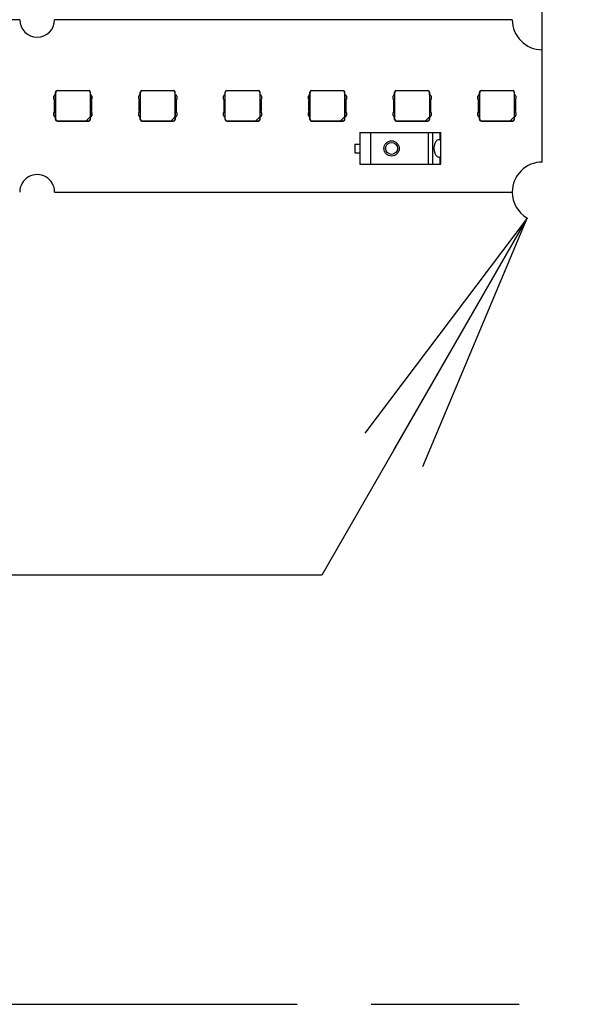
# Model space of a CAD drawing. Header units: millimetres. Extents: x 0 to 210, y 0 to 297.
# Tile 12 of 23: x 133 to 140, y 133 to 146. Entities that reach past the tile are written whole.
import ezdxf
from ezdxf.enums import TextEntityAlignment as Align

# ---------------------------------------------------------------- set-up
doc = ezdxf.new("R2010")
doc.units = ezdxf.units.MM
doc.header["$LTSCALE"] = 19.36
doc.linetypes.add('PHANTOM', pattern=[0.8, 0.45, -0.05, 0.1, -0.05, 0.1, -0.05])
doc.layers.get('0').update_dxf_attribs({"linetype": 'CONTINUOUS'})
doc.layers.add('DEFAULT_3', color=7, linetype='PHANTOM')
doc.layers.add('Z_DIM_2D', color=7, linetype='CONTINUOUS')
doc.styles.add('TEXTSTYLE_3', font='helveticaneueltw1g-ltcn.otf')
doc.styles.add('TEXTSTYLE_4', font='gdt', dxfattribs={"width": 0.7})
doc.dimstyles.new('DIMSTYLE_3', dxfattribs={"dimtxt": 2.1, "dimasz": 3.5, "dimexe": 1.5, "dimexo": 0, "dimgap": 0.525, "dimtad": 1, "dimlfac": 7.000007, "dimdsep": 46, "dimtxsty": 'TEXTSTYLE_3', "dimblk": '_FILLED', "dimblk1": '_FILLED', "dimblk2": '_FILLED', "dimcen": 0.09, "dimclrt": 5, "dimazin": 2, "dimtol": 1, "dimtp": 0.4, "dimtm": 0.4, "dimtfac": 1, "dimtofl": 0, "dimtmove": 0, "dimatfit": 3, "dimldrblk": '_FILLED', "dimfxl": 0, "dimtolj": 1, "dimarcsym": 0})
doc.dimstyles.new('DIMSTYLE_4', dxfattribs={"dimtxt": 2.1, "dimasz": 3.5, "dimexe": 1.5, "dimexo": 0, "dimtad": 1, "dimlfac": 7.000007, "dimdsep": 46, "dimtxsty": 'TEXTSTYLE_3', "dimblk": '_FILLED', "dimblk1": '_FILLED', "dimblk2": '_FILLED', "dimcen": 0.09, "dimclrt": 5, "dimazin": 2, "dimtol": 1, "dimtp": 0.1, "dimtm": 0.1, "dimtfac": 1, "dimtofl": 0, "dimtmove": 0, "dimatfit": 1, "dimldrblk": '_FILLED', "dimfxl": 0, "dimtolj": 1, "dimarcsym": 0})

# ---------------------------------------------------------------- blocks, each defined once
blk = doc.blocks.new('*D6')
at = {"layer": 'Z_DIM_2D', "color": 2, "linetype": 'Continuous', "transparency": 16777216}
for p, q in [((59.546, 145.181), (59.546, 163.26)), ((139.489, 145.181), (139.489, 163.26)), ((59.546, 161.76), (99.517, 161.76)), ((139.489, 161.76), (99.517, 161.76))]:
    blk.add_line(p, q, dxfattribs=at)
at = {"layer": 'Z_DIM_2D', "color": 5, "linetype": 'Continuous', "transparency": 16777216}
for s, height, style, p in [('559.6', 2.1, 'TEXTSTYLE_3', (97.426, 162.285)), ('`', 1.47, 'TEXTSTYLE_4', (101.457, 162.6)), ('0.4', 1.47, 'TEXTSTYLE_3', (103.548, 162.6))]:
    blk.add_text(s, height=height, dxfattribs=dict(at, style=style)).set_placement(p, align=Align.CENTER)
blk = doc.blocks.new('_FILLED')
at = {"color": 0, "linetype": 'ByBlock'}
blk.add_solid([(0, 0), (-1, 0.125), (-1, -0.125)], dxfattribs=at)
blk = doc.blocks.new('_NONE')
blk = doc.blocks.new('_OPEN')
at = {"color": 0, "linetype": 'ByBlock'}
for p, q in [((0, 0), (-1, 0.125)), ((-1, -0.125), (0, 0)), ((-1, 0), (0, 0))]:
    blk.add_line(p, q, dxfattribs=at)
blk = doc.blocks.new('*D8')
at = {"layer": 'Z_DIM_2D', "color": 2, "linetype": 'Continuous', "transparency": 16777216}
for p, q in [((139.293, 142.976), (136.603, 138.301)), ((132.653, 138.301), (115.538, 138.301)), ((136.603, 138.301), (132.653, 138.301))]:
    blk.add_line(p, q, dxfattribs=at)
at = {"layer": 'Z_DIM_2D', "color": 2, "linetype": 'Continuous', "transparency": 16777216, "xscale": 3.5, "yscale": 3.5, "zscale": 3.5, "rotation": 60.0843232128}
blk.add_blockref('_OPEN', (139.293, 142.976), dxfattribs=at)
at = {"layer": 'Z_DIM_2D', "color": 5, "linetype": 'Continuous', "transparency": 16777216}
for s, height, style, p in [(' (4x)', 2.1, 'TEXTSTYLE_3', (131.603, 138.826)), ('5.5', 2.1, 'TEXTSTYLE_3', (122.914, 138.826)), ('`', 1.47, 'TEXTSTYLE_4', (124.629, 139.141)), ('0.1', 1.47, 'TEXTSTYLE_3', (127.097, 139.141)), ('n', 2.1, 'TEXTSTYLE_4', (119.388, 138.826))]:
    blk.add_text(s, height=height, dxfattribs=dict(at, style=style)).set_placement(p, align=Align.RIGHT)

msp = doc.modelspace()

# ---------------------------------------------------------------- linework, layer by layer
at = {"color": 7, "linetype": 'Continuous'}
for p, q in [((132.6529, 145.5739), (119.7886, 145.5739)), ((139.0958, 145.5739), (133.1101, 145.5739)), ((139.4886, 143.7096), (139.4886, 145.181)), ((133.1081, 144.5882), (133.1009, 144.5703)), ((133.1009, 144.5346), (133.1009, 144.5703)), ((133.1081, 144.5882), (133.1222, 144.5882)), ((133.1209, 144.5882), (133.1209, 144.6239)), ((133.1222, 144.3025), (133.1222, 144.5882)), ((133.1242, 144.27), (133.1242, 144.6207)), ((133.1423, 144.6453), (133.5567, 144.6453)), ((133.5534, 144.6421), (133.1456, 144.6421)), ((133.5748, 144.6207), (133.5748, 144.2992)), ((133.5768, 144.5882), (133.5909, 144.5882)), ((133.5768, 144.5882), (133.5768, 144.3025)), ((133.5781, 144.5882), (133.5781, 144.6239)), ((133.5981, 144.5703), (133.5909, 144.5882)), ((133.5981, 144.5703), (133.5981, 144.5346)), ((134.2173, 144.5882), (134.2102, 144.5703)), ((134.2102, 144.5346), (134.2102, 144.5703)), ((134.2173, 144.5882), (134.2314, 144.5882)), ((134.2302, 144.5882), (134.2302, 144.6239)), ((134.2314, 144.3025), (134.2314, 144.5882)), ((134.2334, 144.27), (134.2334, 144.6207)), ((134.2516, 144.6453), (134.6659, 144.6453)), ((134.6627, 144.6421), (134.2548, 144.6421)), ((134.6841, 144.6207), (134.6841, 144.2992)), ((134.6861, 144.5882), (134.7002, 144.5882)), ((134.6861, 144.5882), (134.6861, 144.3025)), ((134.6873, 144.5882), (134.6873, 144.6239)), ((134.7073, 144.5703), (134.7002, 144.5882)), ((134.7073, 144.5703), (134.7073, 144.5346)), ((135.3266, 144.5882), (135.3194, 144.5703)), ((135.3194, 144.5346), (135.3194, 144.5703)), ((135.3266, 144.5882), (135.3407, 144.5882)), ((135.3394, 144.5882), (135.3394, 144.6239)), ((135.3407, 144.3025), (135.3407, 144.5882)), ((135.3427, 144.27), (135.3427, 144.6207)), ((135.3609, 144.6453), (135.7752, 144.6453)), ((135.7719, 144.6421), (135.3641, 144.6421)), ((135.7933, 144.6207), (135.7933, 144.2992)), ((135.7953, 144.5882), (135.8094, 144.5882)), ((135.7953, 144.5882), (135.7953, 144.3025)), ((135.7966, 144.5882), (135.7966, 144.6239)), ((135.8166, 144.5703), (135.8094, 144.5882)), ((135.8166, 144.5703), (135.8166, 144.5346)), ((136.4358, 144.5882), (136.4287, 144.5703)), ((136.4287, 144.5346), (136.4287, 144.5703)), ((136.4358, 144.5882), (136.4499, 144.5882)), ((136.4487, 144.5882), (136.4487, 144.6239)), ((136.4499, 144.3025), (136.4499, 144.5882)), ((136.4519, 144.27), (136.4519, 144.6207)), ((136.4701, 144.6453), (136.8844, 144.6453)), ((136.8812, 144.6421), (136.4734, 144.6421)), ((136.9026, 144.6207), (136.9026, 144.2992)), ((136.9046, 144.5882), (136.9187, 144.5882)), ((136.9046, 144.5882), (136.9046, 144.3025)), ((136.9058, 144.5882), (136.9058, 144.6239)), ((136.9258, 144.5703), (136.9187, 144.5882)), ((136.9258, 144.5703), (136.9258, 144.5346)), ((137.5451, 144.5882), (137.5379, 144.5703)), ((137.5379, 144.5346), (137.5379, 144.5703)), ((137.5451, 144.5882), (137.5592, 144.5882)), ((137.5579, 144.5882), (137.5579, 144.6239)), ((137.5592, 144.3025), (137.5592, 144.5882)), ((137.5612, 144.27), (137.5612, 144.6207)), ((137.5794, 144.6453), (137.9937, 144.6453)), ((137.9904, 144.6421), (137.5826, 144.6421)), ((138.0118, 144.6207), (138.0118, 144.2992)), ((138.0138, 144.5882), (138.0279, 144.5882)), ((138.0138, 144.5882), (138.0138, 144.3025)), ((138.0151, 144.5882), (138.0151, 144.6239)), ((138.0351, 144.5703), (138.0279, 144.5882)), ((138.0351, 144.5703), (138.0351, 144.5346)), ((138.6543, 144.5882), (138.6472, 144.5703)), ((138.6472, 144.5346), (138.6472, 144.5703)), ((138.6543, 144.5882), (138.6685, 144.5882)), ((138.6672, 144.5882), (138.6672, 144.6239)), ((138.6685, 144.3025), (138.6685, 144.5882)), ((138.6704, 144.27), (138.6704, 144.6207)), ((138.6886, 144.6453), (139.1029, 144.6453)), ((139.0997, 144.6421), (138.6919, 144.6421)), ((139.1211, 144.6207), (139.1211, 144.2992)), ((139.1231, 144.5882), (139.1372, 144.5882)), ((139.1231, 144.5882), (139.1231, 144.3025)), ((139.1243, 144.5882), (139.1243, 144.6239)), ((139.1443, 144.5703), (139.1372, 144.5882)), ((139.1443, 144.5703), (139.1443, 144.5346)), ((133.1009, 144.5346), (133.1081, 144.5168)), ((133.1081, 144.3739), (133.1081, 144.5168)), ((133.5909, 144.5168), (133.5981, 144.5346)), ((133.5909, 144.5168), (133.5909, 144.3739)), ((134.2102, 144.5346), (134.2173, 144.5168)), ((134.2173, 144.3739), (134.2173, 144.5168)), ((134.7002, 144.5168), (134.7073, 144.5346)), ((134.7002, 144.5168), (134.7002, 144.3739)), ((135.3194, 144.5346), (135.3266, 144.5168)), ((135.3266, 144.3739), (135.3266, 144.5168)), ((135.8094, 144.5168), (135.8166, 144.5346)), ((135.8094, 144.5168), (135.8094, 144.3739)), ((136.4287, 144.5346), (136.4358, 144.5168)), ((136.4358, 144.3739), (136.4358, 144.5168)), ((136.9187, 144.5168), (136.9258, 144.5346)), ((136.9187, 144.5168), (136.9187, 144.3739)), ((137.5379, 144.5346), (137.5451, 144.5168)), ((137.5451, 144.3739), (137.5451, 144.5168)), ((138.0279, 144.5168), (138.0351, 144.5346)), ((138.0279, 144.5168), (138.0279, 144.3739)), ((138.6472, 144.5346), (138.6543, 144.5168)), ((138.6543, 144.3739), (138.6543, 144.5168)), ((139.1372, 144.5168), (139.1443, 144.5346)), ((139.1372, 144.5168), (139.1372, 144.3739)), ((133.1081, 144.3739), (133.1009, 144.356)), ((133.1009, 144.3203), (133.1009, 144.356)), ((133.1009, 144.3203), (133.1081, 144.3025)), ((133.1222, 144.3025), (133.1081, 144.3025)), ((133.1209, 144.2667), (133.1209, 144.3025)), ((133.5234, 144.2478), (133.5756, 144.3)), ((133.5756, 144.3), (133.5756, 144.2692)), ((133.5909, 144.3025), (133.5768, 144.3025)), ((133.5781, 144.2667), (133.5781, 144.3025)), ((133.5981, 144.356), (133.5909, 144.3739)), ((133.5909, 144.3025), (133.5981, 144.3203)), ((133.5981, 144.356), (133.5981, 144.3203)), ((134.2173, 144.3739), (134.2102, 144.356)), ((134.2102, 144.3203), (134.2102, 144.356)), ((134.2102, 144.3203), (134.2173, 144.3025)), ((134.2314, 144.3025), (134.2173, 144.3025)), ((134.2302, 144.2667), (134.2302, 144.3025)), ((134.6327, 144.2478), (134.6848, 144.3)), ((134.6848, 144.3), (134.6848, 144.2692)), ((134.7002, 144.3025), (134.6861, 144.3025)), ((134.6873, 144.2667), (134.6873, 144.3025)), ((134.7073, 144.356), (134.7002, 144.3739)), ((134.7002, 144.3025), (134.7073, 144.3203)), ((134.7073, 144.356), (134.7073, 144.3203)), ((135.3266, 144.3739), (135.3194, 144.356)), ((135.3194, 144.3203), (135.3194, 144.356)), ((135.3194, 144.3203), (135.3266, 144.3025)), ((135.3407, 144.3025), (135.3266, 144.3025)), ((135.3394, 144.2667), (135.3394, 144.3025)), ((135.7419, 144.2478), (135.7941, 144.3)), ((135.7941, 144.3), (135.7941, 144.2692)), ((135.8094, 144.3025), (135.7953, 144.3025)), ((135.7966, 144.2667), (135.7966, 144.3025)), ((135.8166, 144.356), (135.8094, 144.3739)), ((135.8094, 144.3025), (135.8166, 144.3203)), ((135.8166, 144.356), (135.8166, 144.3203)), ((136.4358, 144.3739), (136.4287, 144.356)), ((136.4287, 144.3203), (136.4287, 144.356)), ((136.4287, 144.3203), (136.4358, 144.3025)), ((136.4499, 144.3025), (136.4358, 144.3025)), ((136.4487, 144.2667), (136.4487, 144.3025)), ((136.8512, 144.2478), (136.9033, 144.3)), ((136.9033, 144.3), (136.9033, 144.2692)), ((136.9187, 144.3025), (136.9046, 144.3025)), ((136.9058, 144.2667), (136.9058, 144.3025)), ((136.9258, 144.356), (136.9187, 144.3739)), ((136.9187, 144.3025), (136.9258, 144.3203)), ((136.9258, 144.356), (136.9258, 144.3203)), ((137.5451, 144.3739), (137.5379, 144.356)), ((137.5379, 144.3203), (137.5379, 144.356)), ((137.5379, 144.3203), (137.5451, 144.3025)), ((137.5592, 144.3025), (137.5451, 144.3025)), ((137.5579, 144.2667), (137.5579, 144.3025)), ((137.9604, 144.2478), (138.0126, 144.3)), ((138.0126, 144.3), (138.0126, 144.2692)), ((138.0279, 144.3025), (138.0138, 144.3025)), ((138.0151, 144.2667), (138.0151, 144.3025)), ((138.0351, 144.356), (138.0279, 144.3739)), ((138.0279, 144.3025), (138.0351, 144.3203)), ((138.0351, 144.356), (138.0351, 144.3203)), ((138.6543, 144.3739), (138.6472, 144.356)), ((138.6472, 144.3203), (138.6472, 144.356)), ((138.6472, 144.3203), (138.6543, 144.3025)), ((138.6685, 144.3025), (138.6543, 144.3025)), ((138.6672, 144.2667), (138.6672, 144.3025)), ((139.0697, 144.2478), (139.1219, 144.3)), ((139.1219, 144.3), (139.1219, 144.2692)), ((139.1372, 144.3025), (139.1231, 144.3025)), ((139.1243, 144.2667), (139.1243, 144.3025)), ((139.1443, 144.356), (139.1372, 144.3739)), ((139.1372, 144.3025), (139.1443, 144.3203)), ((139.1443, 144.356), (139.1443, 144.3203)), ((133.1423, 144.2453), (133.5567, 144.2453)), ((133.1456, 144.2486), (133.5242, 144.2486)), ((133.5234, 144.2478), (133.5542, 144.2478)), ((134.2516, 144.2453), (134.6659, 144.2453)), ((134.2548, 144.2486), (134.6334, 144.2486)), ((134.6327, 144.2478), (134.6634, 144.2478)), ((135.3609, 144.2453), (135.7752, 144.2453)), ((135.3641, 144.2486), (135.7427, 144.2486)), ((135.7419, 144.2478), (135.7727, 144.2478)), ((136.4701, 144.2453), (136.8844, 144.2453)), ((136.4734, 144.2486), (136.8519, 144.2486)), ((136.8512, 144.2478), (136.8819, 144.2478)), ((137.5794, 144.2453), (137.9937, 144.2453)), ((137.5826, 144.2486), (137.9612, 144.2486)), ((137.9604, 144.2478), (137.9912, 144.2478)), ((138.6886, 144.2453), (139.1029, 144.2453)), ((138.6919, 144.2486), (139.0704, 144.2486)), ((139.0697, 144.2478), (139.1004, 144.2478)), ((137.1029, 144.0953), (138.16, 144.0953)), ((137.1029, 144.0953), (137.1029, 143.681)), ((138.16, 143.681), (138.16, 144.0953)), ((137.0386, 143.9453), (137.1029, 143.9453)), ((137.0386, 143.9453), (137.0386, 143.831)), ((137.0386, 143.831), (137.1029, 143.831)), ((137.1029, 143.681), (138.16, 143.681)), ((133.1101, 143.3168), (139.0958, 143.3168))]:
    msp.add_line(p, q, dxfattribs=at)
at = {"color": 9, "linetype": 'Continuous'}
for p, q in [((133.1242, 144.6207), (133.1209, 144.6239)), ((133.1423, 144.6453), (133.1456, 144.6421)), ((133.5534, 144.6421), (133.5567, 144.6453)), ((133.5781, 144.6239), (133.5748, 144.6207)), ((134.2334, 144.6207), (134.2302, 144.6239)), ((134.2516, 144.6453), (134.2548, 144.6421)), ((134.6627, 144.6421), (134.6659, 144.6453)), ((134.6873, 144.6239), (134.6841, 144.6207)), ((135.3427, 144.6207), (135.3394, 144.6239)), ((135.3609, 144.6453), (135.3641, 144.6421)), ((135.7719, 144.6421), (135.7752, 144.6453)), ((135.7966, 144.6239), (135.7933, 144.6207)), ((136.4519, 144.6207), (136.4487, 144.6239)), ((136.4701, 144.6453), (136.4734, 144.6421)), ((136.8812, 144.6421), (136.8844, 144.6453)), ((136.9058, 144.6239), (136.9026, 144.6207)), ((137.5612, 144.6207), (137.5579, 144.6239)), ((137.5794, 144.6453), (137.5826, 144.6421)), ((137.9904, 144.6421), (137.9937, 144.6453)), ((138.0151, 144.6239), (138.0118, 144.6207)), ((138.6704, 144.6207), (138.6672, 144.6239)), ((138.6886, 144.6453), (138.6919, 144.6421)), ((139.0997, 144.6421), (139.1029, 144.6453)), ((139.1243, 144.6239), (139.1211, 144.6207)), ((133.1209, 144.2667), (133.1242, 144.27)), ((133.1456, 144.2486), (133.1423, 144.2453)), ((133.5567, 144.2453), (133.5542, 144.2478)), ((133.5756, 144.2692), (133.5781, 144.2667)), ((134.2302, 144.2667), (134.2334, 144.27)), ((134.2548, 144.2486), (134.2516, 144.2453)), ((134.6659, 144.2453), (134.6634, 144.2478)), ((134.6848, 144.2692), (134.6873, 144.2667)), ((135.3394, 144.2667), (135.3427, 144.27)), ((135.3641, 144.2486), (135.3609, 144.2453)), ((135.7752, 144.2453), (135.7727, 144.2478)), ((135.7941, 144.2692), (135.7966, 144.2667)), ((136.4487, 144.2667), (136.4519, 144.27)), ((136.4734, 144.2486), (136.4701, 144.2453)), ((136.8844, 144.2453), (136.8819, 144.2478)), ((136.9033, 144.2692), (136.9058, 144.2667)), ((137.5579, 144.2667), (137.5612, 144.27)), ((137.5826, 144.2486), (137.5794, 144.2453)), ((137.9937, 144.2453), (137.9912, 144.2478)), ((138.0126, 144.2692), (138.0151, 144.2667)), ((138.6672, 144.2667), (138.6704, 144.27)), ((138.6919, 144.2486), (138.6886, 144.2453)), ((139.1029, 144.2453), (139.1004, 144.2478)), ((139.1219, 144.2692), (139.1243, 144.2667)), ((137.2458, 143.681), (137.2458, 144.0953)), ((137.9958, 144.0953), (137.9958, 143.681)), ((138.0576, 143.681), (138.0576, 144.0953)), ((138.1505, 144.0953), (138.1505, 143.9997)), ((138.1505, 143.7767), (138.1505, 143.681))]:
    msp.add_line(p, q, dxfattribs=at)
msp.add_circle((137.5172, 143.8882), 0.1, dxfattribs=at)
at = {"color": 7, "linetype": 'Continuous'}
msp.add_circle((137.5172, 143.8882), 0.0786, dxfattribs=at)
for centre, radius, start, end in [((132.8815, 145.5739), 0.2286, 180.00215, 359.99785), ((139.4886, 145.5739), 0.3929, 180.00053, 269.99989), ((139.4886, 143.3168), 0.3929, 90, 180.00063), ((132.8815, 143.3168), 0.2286, 359.99893, 180.00107)]:
    msp.add_arc(centre, radius, start, end, dxfattribs=at)
for centre, major_axis, ratio, start_param, end_param in [((133.1424, 144.6239), (0.0152, -0.0152), 0.9987828, 2.3568035, 3.9263818), ((133.1456, 144.6206), (-0.0152, 0.0152), 0.9987828, -0.7847892, 0.7847892), ((133.5534, 144.6206), (0.0152, 0.0152), 0.9987828, -0.7847892, 0.7847892), ((133.5566, 144.6239), (0.0152, 0.0152), 0.9987828, -0.7847892, 0.7847892), ((134.2516, 144.6239), (-0.0152, 0.0152), 0.9987828, -0.7847892, 0.7847892), ((134.2549, 144.6206), (-0.0152, 0.0152), 0.9987828, -0.7847892, 0.7847892), ((134.6626, 144.6206), (0.0152, 0.0152), 0.9987828, -0.7847892, 0.7847892), ((134.6659, 144.6239), (0.0152, 0.0152), 0.9987828, -0.7847892, 0.7847892), ((135.3609, 144.6239), (-0.0152, 0.0152), 0.9987828, -0.7847892, 0.7847892), ((135.3641, 144.6206), (-0.0152, 0.0152), 0.9987828, -0.7847892, 0.7847892), ((135.7719, 144.6206), (0.0152, 0.0152), 0.9987828, -0.7847892, 0.7847892), ((135.7751, 144.6239), (0.0152, 0.0152), 0.9987828, -0.7847892, 0.7847892), ((136.4701, 144.6239), (0.0152, -0.0152), 0.9987828, 2.3568035, 3.9263818), ((136.4734, 144.6206), (-0.0152, 0.0152), 0.9987828, -0.7847892, 0.7847892), ((136.8812, 144.6206), (0.0152, 0.0152), 0.9987828, -0.7847892, 0.7847892), ((136.8844, 144.6239), (0.0152, 0.0152), 0.9987828, -0.7847892, 0.7847892), ((137.5794, 144.6239), (0.0152, -0.0152), 0.9987828, 2.3568035, 3.9263818), ((137.5826, 144.6206), (-0.0152, 0.0152), 0.9987828, -0.7847892, 0.7847892), ((137.9904, 144.6206), (0.0152, 0.0152), 0.9987828, -0.7847892, 0.7847892), ((137.9936, 144.6239), (0.0152, 0.0152), 0.9987828, -0.7847892, 0.7847892), ((138.6886, 144.6239), (0.0152, -0.0152), 0.9987828, 2.3568035, 3.9263818), ((138.6919, 144.6206), (-0.0152, 0.0152), 0.9987828, -0.7847892, 0.7847892), ((139.0997, 144.6206), (0.0152, 0.0152), 0.9987828, -0.7847892, 0.7847892), ((139.1029, 144.6239), (0.0152, 0.0152), 0.9987828, -0.7847892, 0.7847892), ((133.1424, 144.2668), (0.0152, 0.0152), 0.9987828, -3.9263818, -2.3568035), ((133.1456, 144.27), (-0.0152, -0.0152), 0.9987828, -0.7847892, 0.7847892), ((133.5541, 144.2693), (0.0152, -0.0152), 0.9987828, -0.7847892, 0.7847892), ((133.5566, 144.2668), (-0.0152, 0.0152), 0.9987828, -3.9263818, -2.3568035), ((134.2516, 144.2668), (0.0152, 0.0152), 0.9987828, -3.9263818, -2.3568035), ((134.2549, 144.27), (-0.0152, -0.0152), 0.9987828, -0.7847892, 0.7847892), ((134.6634, 144.2693), (0.0152, -0.0152), 0.9987828, -0.7847892, 0.7847892), ((134.6659, 144.2668), (-0.0152, 0.0152), 0.9987828, -3.9263818, -2.3568035), ((135.3609, 144.2668), (0.0152, 0.0152), 0.9987828, -3.9263818, -2.3568035), ((135.3641, 144.27), (-0.0152, -0.0152), 0.9987828, -0.7847892, 0.7847892), ((135.7726, 144.2693), (0.0152, -0.0152), 0.9987828, -0.7847892, 0.7847892), ((135.7751, 144.2668), (-0.0152, 0.0152), 0.9987828, -3.9263818, -2.3568035), ((136.4701, 144.2668), (0.0152, 0.0152), 0.9987828, -3.9263818, -2.3568035), ((136.4734, 144.27), (-0.0152, -0.0152), 0.9987828, -0.7847892, 0.7847892), ((136.8819, 144.2693), (0.0152, -0.0152), 0.9987828, -0.7847892, 0.7847892), ((136.8844, 144.2668), (-0.0152, 0.0152), 0.9987828, -3.9263818, -2.3568035), ((137.5794, 144.2668), (0.0152, 0.0152), 0.9987828, -3.9263818, -2.3568035), ((137.5826, 144.27), (-0.0152, -0.0152), 0.9987828, -0.7847892, 0.7847892), ((137.9912, 144.2693), (0.0152, -0.0152), 0.9987828, -0.7847892, 0.7847892), ((137.9936, 144.2668), (-0.0152, 0.0152), 0.9987828, -3.9263818, -2.3568035), ((138.6886, 144.2668), (0.0152, 0.0152), 0.9987828, -3.9263818, -2.3568035), ((138.6919, 144.27), (-0.0152, -0.0152), 0.9987828, -0.7847892, 0.7847892), ((139.1004, 144.2693), (0.0152, -0.0152), 0.9987828, -0.7847892, 0.7847892), ((139.1029, 144.2668), (-0.0152, 0.0152), 0.9987828, -3.9263818, -2.3568035), ((138.136, 143.8882), (0, 0.1143), 0.5773503, -0.2216005, 3.3631932)]:
    msp.add_ellipse(centre, major_axis=major_axis, ratio=ratio, start_param=start_param, end_param=end_param, dxfattribs=at)
for points, knots in [([(138.16, 143.9849), (138.16, 143.9858), (138.16, 143.9875), (138.1596, 143.9899), (138.1589, 143.9921), (138.1579, 143.9941), (138.1565, 143.9959), (138.1542, 143.998), (138.152, 143.9991), (138.1505, 143.9997)], [0, 0, 0, 0, 0.1375447, 0.2661058, 0.3875054, 0.504478, 0.6205443, 0.7395933, 1, 1, 1, 1]), ([(138.1505, 143.7767), (138.152, 143.7773), (138.1542, 143.7784), (138.1565, 143.7805), (138.1579, 143.7823), (138.1589, 143.7843), (138.1596, 143.7865), (138.16, 143.7889), (138.16, 143.7906), (138.16, 143.7914)], [0, 0, 0, 0, 0.2604067, 0.3794557, 0.495522, 0.6124946, 0.7338942, 0.8624553, 1, 1, 1, 1])]:
    msp.add_open_spline(points, degree=3, knots=knots, dxfattribs=at)
at = {"layer": 'DEFAULT_3', "color": 81, "linetype": 'PHANTOM', "true_color": 0x99ff99}
msp.add_line((50.1286, 132.68), (150.1286, 132.68), dxfattribs=at)
at = {"layer": 'Z_DIM_2D', "color": 2, "linetype": 'Continuous'}
msp.add_arc((139.4886, 143.3168), 0.3929, 180.00063, 240.08432, dxfattribs=at)

# ---------------------------------------------------------------- dimensions: what is measured, and where the dimension line sits
dim = msp.add_linear_dim(base=(139.4886, 161.7596), p1=(59.5458, 145.181), p2=(139.4886, 145.181), dimstyle='DIMSTYLE_3', override={"dimblk1": 'NONE', "dimblk2": 'NONE', "dimsah": 1}, dxfattribs=at)
dim.commit()
dim.dimension.update_dxf_attribs({"geometry": '*D6', "text_midpoint": (99.5172, 161.7596), "dimtype": 160})
dim = msp.add_diameter_dim_2p(p1=(139.2927, 142.9762), p2=(139.6845, 143.6573), text='%%c<> (4x)', dimstyle='DIMSTYLE_4', override={"dimtih": 1, "dimtoh": 1, "dimpost": '<>', "dimblk1": 'OPEN', "dimblk2": 'OPEN', "dimsah": 1}, dxfattribs=at)
dim.commit()
dim.dimension.update_dxf_attribs({"geometry": '*D8', "text_midpoint": (124.0951, 139.876), "dimtype": 163})

doc.saveas('drawing.dxf')
